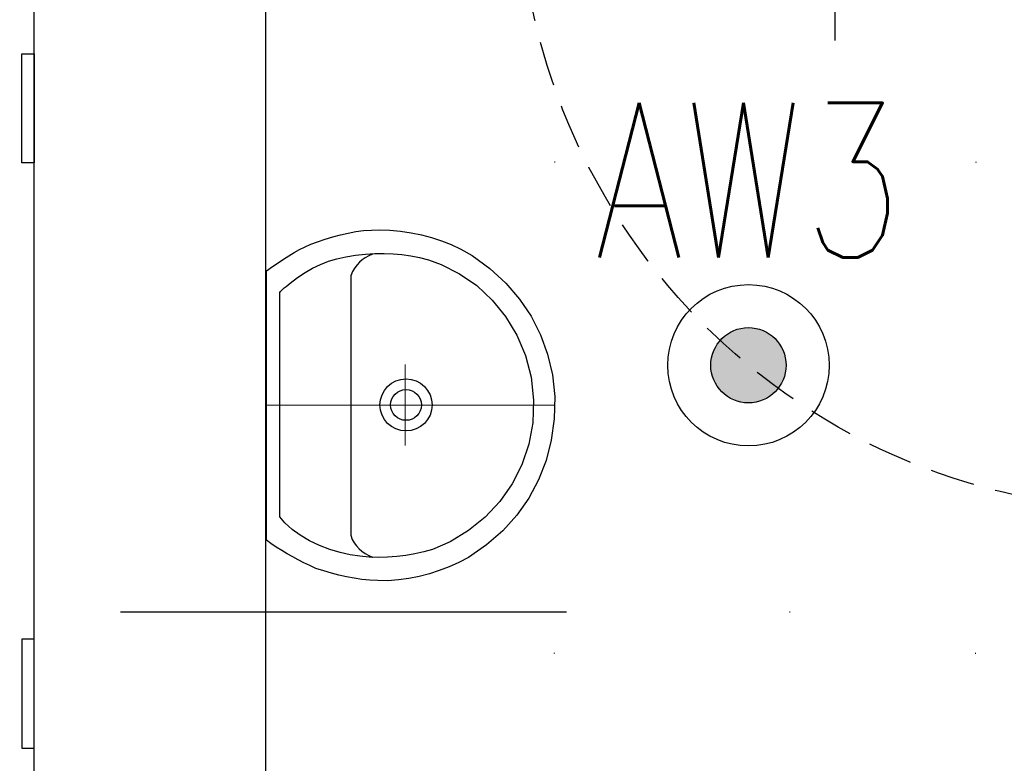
# Model space of a CAD drawing. Header units: millimetres. Extents: x 42924 to 92944, y -369470 to -179866.
# Tile 62 of 256: x 59338 to 59478, y -184350 to -184245. Entities that reach past the tile are written whole.
import ezdxf
from ezdxf.enums import TextEntityAlignment as Align

# ---------------------------------------------------------------- set-up
doc = ezdxf.new("R2010")
doc.units = ezdxf.units.MM
for name, pattern in [('DASHDOT', [25.4, 12.7, -6.35, 0, -6.35]), ('DOT', [6.35, 0, -6.35]), ('HIDDEN', [9.525, 6.35, -3.175])]:
    doc.linetypes.add(name, pattern=pattern)
doc.layers.get('0').update_dxf_attribs({"color": 8})
for name, color, linetype in [('!! 0_ Istn-sciany', 8, 'Continuous'), ('!! 0_Osie', 8, 'DASHDOT'), ('!! 2_Drzwi - nowe remont', 8, 'Continuous'), ('!! 2_wypos-sanitarne', 8, 'Continuous'), ('0-osie-liniA', 8, 'DASHDOT'), ('E1', 2, 'Continuous'), ('E_0', 4, 'Continuous'), ('E_AW', 1, 'Continuous')]:
    doc.layers.add(name, color=color, linetype=linetype)
doc.styles.add('ELE1', font='romans.shx', dxfattribs={"width": 0.8, "height": 18})

# ---------------------------------------------------------------- blocks, each defined once
blk = doc.blocks.new('A$C14D806DD')
at = {"layer": 'E_AW'}
h = blk.add_hatch(color=256, dxfattribs=at)
h.dxf.hatch_style = 1
h.paths.add_polyline_path([(5.36, 0, 1), (-5.36, 0, 1)])
at = {"layer": 'E_AW', "ltscale": 5}
for radius in [11.49, 5.36]:
    blk.add_circle((0, 0), radius, dxfattribs=at)
blk = doc.blocks.new('BLOK OSI')
at = {"layer": '0-osie-liniA', "ltscale": 5}
blk.add_lwpolyline([(48625.51, -198090.09), (53810.61, -198090.09)], dxfattribs=at)
blk = doc.blocks.new('umywalka niep')
for p, q in [((-1.75, 33.91), (-1.75, 49.44)), ((-1.75, 49.44), (0, 49.44)), ((0, 49.44), (0, 33.91)), ((0, 33.91), (-1.75, 33.91)), ((-1.75, -33.91), (-1.75, -49.44)), ((0, -33.91), (-1.75, -33.91)), ((0, -49.44), (0, -33.91)), ((-1.75, -49.44), (0, -49.44))]:
    blk.add_line(p, q)
blk = doc.blocks.new('A$C527aaae0')
at = {"lineweight": 5}
for points in [[(0, 0), (0, -0.4111)], [(0.1863, -0.1214), (0.1863, -0.1211)], [(0.1863, -0.1211), (0.1863, -0.1214)], [(-0.0573, -0.1985), (0.0582, -0.1985)]]:
    blk.add_lwpolyline(points, dxfattribs=at)
for points in [[(0.1915, -0.001), (0.1975, -0.0093), (0.203, -0.0173), (0.2082, -0.025), (0.213, -0.0326), (0.2175, -0.0402), (0.2216, -0.0479), (0.2255, -0.0558), (0.2292, -0.0639), (0.2328, -0.0735), (0.2366, -0.0845), (0.2399, -0.0953), (0.2429, -0.1061), (0.2453, -0.1169), (0.2473, -0.1278), (0.2487, -0.1389), (0.2495, -0.1502), (0.2498, -0.1618), (0.2492, -0.1766), (0.2478, -0.1918), (0.2457, -0.2067), (0.2428, -0.2214), (0.239, -0.2358), (0.2344, -0.25), (0.2289, -0.2639), (0.2225, -0.2775), (0.2132, -0.2936), (0.1947, -0.319), (0.174, -0.3415), (0.1513, -0.361), (0.1268, -0.3776), (0.1005, -0.391), (0.0726, -0.4011), (0.0432, -0.4079), (0.0125, -0.4112), (-0.0191, -0.4105), (-0.0495, -0.4063), (-0.0786, -0.3988), (-0.1062, -0.3881), (-0.1321, -0.3743), (-0.1563, -0.3574), (-0.1786, -0.3374), (-0.1988, -0.3143), (-0.2168, -0.2883), (-0.2237, -0.2746), (-0.2299, -0.2608), (-0.2353, -0.2468), (-0.24, -0.2327), (-0.2438, -0.2183), (-0.2467, -0.2037), (-0.2487, -0.1888), (-0.2498, -0.1735), (-0.2497, -0.1595), (-0.249, -0.1479), (-0.2479, -0.1367), (-0.2463, -0.1256), (-0.2444, -0.1148), (-0.242, -0.104), (-0.2392, -0.0932), (-0.2359, -0.0823), (-0.2322, -0.0712), (-0.2282, -0.0623), (-0.2242, -0.0541), (-0.22, -0.0461), (-0.2157, -0.0381), (-0.2113, -0.0303), (-0.2067, -0.0225), (-0.2019, -0.0148), (-0.1969, -0.0071), (-0.1921, -0.001)], [(0.1608, -0.0198), (0.1622, -0.0209), (0.1634, -0.022), (0.1645, -0.023), (0.1654, -0.024), (0.1663, -0.025), (0.1672, -0.0261), (0.1682, -0.0273), (0.1692, -0.0287), (0.1739, -0.0344), (0.1821, -0.0451), (0.1893, -0.0557), (0.1954, -0.0665), (0.2007, -0.0776), (0.2051, -0.0891), (0.2087, -0.1012), (0.2116, -0.114), (0.2138, -0.1277), (0.2152, -0.1416), (0.216, -0.1551), (0.2162, -0.1682), (0.2158, -0.181), (0.2146, -0.1937), (0.2128, -0.2063), (0.2103, -0.2189), (0.2069, -0.2316), (0.2007, -0.2493), (0.1874, -0.2756), (0.1704, -0.3001), (0.1499, -0.3221), (0.1263, -0.3413), (0.1, -0.3573), (0.0711, -0.3696), (0.0402, -0.3777), (0.0074, -0.3812), (-0.0248, -0.3802), (-0.0555, -0.3745), (-0.0846, -0.3645), (-0.1119, -0.3506), (-0.1369, -0.3331), (-0.1592, -0.3122), (-0.1785, -0.2885), (-0.1945, -0.2622), (-0.2053, -0.2373), (-0.2088, -0.2247), (-0.2117, -0.2119), (-0.2139, -0.1991), (-0.2155, -0.1862), (-0.2165, -0.1732), (-0.2167, -0.1601), (-0.2161, -0.147), (-0.2148, -0.1337), (-0.2129, -0.12), (-0.2097, -0.1056), (-0.2052, -0.0909), (-0.1995, -0.0763), (-0.1928, -0.0622), (-0.1851, -0.049), (-0.1767, -0.0372), (-0.1676, -0.0271), (-0.159, -0.0198)]]:
    blk.add_lwpolyline(points, close=True)
blk.add_lwpolyline([(0.2151, -0.1518), (0.2126, -0.1464), (0.21, -0.1415), (0.2071, -0.1372), (0.2038, -0.1333), (0.2, -0.1297), (0.1955, -0.1264), (0.1903, -0.1232), (0.1842, -0.1211), (-0.1851, -0.1211), (-0.1909, -0.1228), (-0.1959, -0.1256), (-0.2003, -0.1289), (-0.2043, -0.1326), (-0.2078, -0.1367), (-0.2109, -0.1413), (-0.2137, -0.1463), (-0.2163, -0.1518), (-0.2163, -0.1521)])
at = {"linetype": 'DOT'}
blk.add_lwpolyline([(-0.3533, -0.4109), (0.3467, -0.4109), (0.3467, -1.0109), (-0.3533, -1.0109)], close=True, dxfattribs=at)
for radius in [0.0371, 0.0219]:
    blk.add_circle((0.0005, -0.1995), radius)
blk = doc.blocks.new('drzwi giszet')
blk.add_lwpolyline([(68617.39, -194499.27), (68617.39, -194409.27), (68620.39, -194409.27), (68620.39, -194499.27)], close=True)
blk.add_lwpolyline([(68572.43, -194476.09), (68572.43, -194526.09)])
at = {"linetype": 'HIDDEN'}
blk.add_arc((68617.39, -194499.27), 90, 88.0898, 180, dxfattribs=at)

msp = doc.modelspace()

# ---------------------------------------------------------------- linework, layer by layer
at = {"layer": '!! 0_ Istn-sciany'}
for points in [[(59339.56735, -184356.3878), (59339.56735, -183813.3878)], [(59372.56735, -184356.3878), (59372.56735, -184223.3878)]]:
    msp.add_lwpolyline(points, dxfattribs=at)

# ---------------------------------------------------------------- block references
at = {"layer": '!! 0_Osie'}
msp.add_blockref('BLOK OSI', (8819.85593, 13761.2005), dxfattribs=at)
at = {"layer": '!! 2_Drzwi - nowe remont', "xscale": -1, "rotation": 180}
msp.add_blockref('drzwi giszet', (-9118.82229, -378723.65328), dxfattribs=at)
at = {"layer": '!! 2_wypos-sanitarne'}
msp.add_blockref('umywalka niep', (59339.56734, -184298.89004), dxfattribs=at)
at = {"layer": '!! 2_wypos-sanitarne', "xscale": 100, "yscale": 100, "zscale": 100, "rotation": 89.99999999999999}
msp.add_blockref('A$C527aaae0', (59372.56735, -184299.4878), dxfattribs=at)
at = {"layer": 'E_0'}
msp.add_blockref('A$C14D806DD', (59441.26848, -184293.79124), dxfattribs=at)

# ---------------------------------------------------------------- texts
at = {"layer": 'E1', "style": 'ELE1', "width": 0.75}
msp.add_text('AW3', height=22, dxfattribs=at).set_placement((59441.26848, -184267.425), align=Align.MIDDLE_CENTER)

doc.saveas('drawing.dxf')
